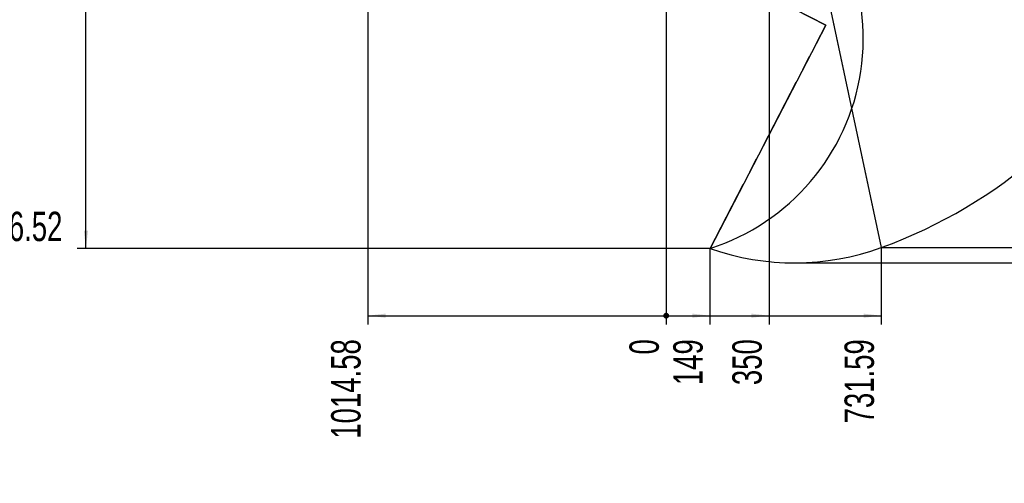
# Model space of a CAD drawing. Header units: millimetres. Extents: x 0 to 12486, y 0 to 8400.
# Tile 79 of 111: x 4237 to 7586, y 3186 to 4763. Entities that reach past the tile are written whole.
import ezdxf

# ---------------------------------------------------------------- set-up
doc = ezdxf.new("R2010")
doc.units = ezdxf.units.MM
doc.header["$LTSCALE"] = 653.4
doc.linetypes.add('CENTER', pattern=[0.6, 0.375, -0.075, 0.075, -0.075])
doc.layers.get('0').update_dxf_attribs({"linetype": 'CONTINUOUS'})
for name, color, linetype in [('03__ASM_ALL_CURVES', 7, 'CONTINUOUS'), ('14ALL_DIM', 7, 'CONTINUOUS'), ('DEFAULT_1', 7, 'CENTER'), ('DRW0004_DXF_DIMENSION', 7, 'CONTINUOUS')]:
    doc.layers.add(name, color=color, linetype=linetype)
doc.styles.get("Standard").update_dxf_attribs({"font": 'txt', "width": 0.7})
doc.dimstyles.new('DIMSTYLE_10', dxfattribs={"dimtxt": 100, "dimasz": 60, "dimexe": 1.5, "dimexo": 0, "dimgap": 1.25, "dimtad": 0, "dimtih": 1, "dimtoh": 1, "dimdsep": 46, "dimtxsty": 'Standard', "dimblk": '_FILLED', "dimblk1": '_FILLED', "dimblk2": '_FILLED', "dimcen": 0.09, "dimclrt": 5, "dimazin": 2, "dimtp": 0.1, "dimtm": 0.1, "dimtfac": 1, "dimtofl": 0, "dimtmove": 0, "dimatfit": 3, "dimldrblk": '_FILLED', "dimfxl": 0, "dimtolj": 1, "dimarcsym": 0})
doc.dimstyles.new('DIMSTYLE_11', dxfattribs={"dimtxt": 100, "dimasz": 60, "dimexe": 1.5, "dimexo": 0, "dimgap": 1.25, "dimtad": 0, "dimtih": 1, "dimtoh": 1, "dimdsep": 46, "dimtxsty": 'Standard', "dimblk": '_FILLED', "dimblk1": '_FILLED', "dimblk2": '_FILLED', "dimcen": 0.09, "dimclrt": 5, "dimazin": 2, "dimtp": 0.5, "dimtm": 0.5, "dimtfac": 1, "dimtofl": 0, "dimtmove": 0, "dimatfit": 3, "dimldrblk": '_FILLED', "dimfxl": 0, "dimtolj": 1, "dimarcsym": 0})
doc.dimstyles.new('DIMSTYLE_12', dxfattribs={"dimtxt": 100, "dimasz": 60, "dimexe": 1.5, "dimexo": 0, "dimgap": 1.25, "dimtad": 0, "dimtih": 1, "dimtoh": 1, "dimdsep": 46, "dimtxsty": 'Standard', "dimblk": '_FILLED', "dimblk1": '_FILLED', "dimblk2": '_FILLED', "dimcen": 0.09, "dimclrt": 5, "dimazin": 2, "dimtp": 0.8, "dimtm": 0.8, "dimtfac": 1, "dimtofl": 0, "dimtmove": 0, "dimatfit": 3, "dimldrblk": '_FILLED', "dimfxl": 0, "dimtolj": 1, "dimarcsym": 0})
doc.dimstyles.new('DIMSTYLE_9', dxfattribs={"dimtxt": 100, "dimasz": 60, "dimexe": 1.5, "dimexo": 0, "dimgap": 1.25, "dimtad": 0, "dimtih": 1, "dimtoh": 1, "dimdsep": 46, "dimtxsty": 'Standard', "dimblk": '_FILLED', "dimblk1": '_FILLED', "dimblk2": '_FILLED', "dimcen": 0.09, "dimclrt": 5, "dimazin": 2, "dimtp": 1.2, "dimtm": 1.2, "dimtfac": 1, "dimtofl": 0, "dimtmove": 0, "dimatfit": 3, "dimldrblk": '_FILLED', "dimfxl": 0, "dimtolj": 1, "dimarcsym": 0})

# ---------------------------------------------------------------- blocks, each defined once
blk = doc.blocks.new('*D17')
at = {"layer": 'DRW0004_DXF_DIMENSION', "color": 2, "linetype": 'Continuous'}
blk.add_line((5421.7, 4788.1), (5421.7, 3726.4), dxfattribs=at)
at = {"layer": 'DRW0004_DXF_DIMENSION', "color": 5, "linetype": 'Continuous', "insert": (5296.7, 3676.4), "char_height": 100, "width": 490, "attachment_point": 3, "rotation": 90, "line_spacing_factor": 0.9}
blk.add_mtext('1014.58', dxfattribs=at)
blk = doc.blocks.new('_FILLED')
at = {"color": 0, "linetype": 'ByBlock'}
blk.add_solid([(0, 0), (-1, 0.117), (-1, -0.117)], dxfattribs=at)
blk = doc.blocks.new('*D18')
at = {"layer": 'DRW0004_DXF_DIMENSION', "color": 2, "linetype": 'Continuous'}
blk.add_line((6436.3, 5011.5), (6436.3, 3726.4), dxfattribs=at)
at = {"layer": 'DRW0004_DXF_DIMENSION', "color": 5, "linetype": 'Continuous', "insert": (6311.3, 3676.4), "char_height": 100, "width": 70, "attachment_point": 3, "rotation": 90, "line_spacing_factor": 0.9}
blk.add_mtext('0', dxfattribs=at)
blk = doc.blocks.new('*D19')
at = {"layer": 'DRW0004_DXF_DIMENSION', "color": 2, "linetype": 'Continuous'}
blk.add_line((6585.3, 3985), (6585.3, 3726.4), dxfattribs=at)
at = {"layer": 'DRW0004_DXF_DIMENSION', "color": 5, "linetype": 'Continuous', "insert": (6460.3, 3676.4), "char_height": 100, "width": 210, "attachment_point": 3, "rotation": 90, "line_spacing_factor": 0.9}
blk.add_mtext('149', dxfattribs=at)
blk = doc.blocks.new('*D20')
at = {"layer": 'DRW0004_DXF_DIMENSION', "color": 2, "linetype": 'Continuous'}
blk.add_line((6786.3, 5314.1), (6786.3, 3726.4), dxfattribs=at)
at = {"layer": 'DRW0004_DXF_DIMENSION', "color": 5, "linetype": 'Continuous', "insert": (6661.3, 3676.4), "char_height": 100, "width": 210, "attachment_point": 3, "rotation": 90, "line_spacing_factor": 0.9}
blk.add_mtext('350', dxfattribs=at)
blk = doc.blocks.new('*D21')
at = {"layer": 'DRW0004_DXF_DIMENSION', "color": 2, "linetype": 'Continuous'}
blk.add_line((7167.9, 3987.9), (7167.9, 3726.4), dxfattribs=at)
at = {"layer": 'DRW0004_DXF_DIMENSION', "color": 5, "linetype": 'Continuous', "insert": (7042.9, 3676.4), "char_height": 100, "width": 420, "attachment_point": 3, "rotation": 90, "line_spacing_factor": 0.9}
blk.add_mtext('731.59', dxfattribs=at)
blk = doc.blocks.new('*D22')
at = {"layer": 'DRW0004_DXF_DIMENSION', "color": 2, "linetype": 'Continuous'}
for p, q in [((6872.6, 3935.8), (7970.9, 3935.8)), ((7970.9, 3935.8), (8684.4, 3580.9)), ((8684.4, 3580.9), (8725.5, 3580.9))]:
    blk.add_line(p, q, dxfattribs=at)
at = {"layer": 'DRW0004_DXF_DIMENSION', "color": 5, "linetype": 'Continuous', "insert": (8775.5, 3705.9), "char_height": 100, "width": 490, "attachment_point": 1, "line_spacing_factor": 0.9}
blk.add_mtext('1115.72', dxfattribs=at)
blk = doc.blocks.new('*D24')
at = {"layer": 'DRW0004_DXF_DIMENSION', "color": 2, "linetype": 'Continuous'}
blk.add_line((7167.9, 3987.9), (8725.5, 3987.9), dxfattribs=at)
at = {"layer": 'DRW0004_DXF_DIMENSION', "color": 5, "linetype": 'Continuous', "insert": (8775.5, 4112.9), "char_height": 100, "width": 490, "attachment_point": 1, "line_spacing_factor": 0.9}
blk.add_mtext('1063.65', dxfattribs=at)
blk = doc.blocks.new('*D35')
at = {"layer": 'DRW0004_DXF_DIMENSION', "color": 2, "linetype": 'Continuous'}
blk.add_line((6585.3, 3985), (4432.7, 3985), dxfattribs=at)
at = {"layer": 'DRW0004_DXF_DIMENSION', "color": 5, "linetype": 'Continuous', "insert": (4382.7, 4110), "char_height": 100, "width": 490, "attachment_point": 3, "line_spacing_factor": 0.9}
blk.add_mtext('1066.52', dxfattribs=at)

msp = doc.modelspace()

# ---------------------------------------------------------------- linework, layer by layer
at = {"color": 2, "linetype": 'Continuous'}
for centre, radius, start, end in [((6585.31, 5588.549), 1703.38, 290, 180), ((6356.655, 4699.324), 750, 287.750574, 55.049128), ((6872.607, 4799.207), 863.38, 250.563717, 290)]:
    msp.add_arc(centre, radius, start, end, dxfattribs=at)
at = {"layer": '03__ASM_ALL_CURVES', "color": 4, "linetype": 'Continuous'}
for p, q in [((6989.98, 4824.178), (7167.901, 3987.895)), ((6872.607, 4799.207), (6979.12, 4743.935)), ((6979.12, 4743.935), (6585.31, 3985.029))]:
    msp.add_line(p, q, dxfattribs=at)
for centre, radius, start, end in [((6585.31, 5588.549), 1703.38, 290, 180), ((6356.655, 4699.324), 750, 287.750574, 55.049128), ((6872.607, 4799.207), 863.38, 250.563717, 290)]:
    msp.add_arc(centre, radius, start, end, dxfattribs=at)
at = {"layer": '14ALL_DIM', "color": 2, "linetype": 'Continuous'}
for p, q in [((4462.743, 3985.029), (4462.743, 6389.001)), ((5421.733, 3756.431), (7167.901, 3756.431))]:
    msp.add_line(p, q, dxfattribs=at)
at = {"layer": '14ALL_DIM', "color": 2, "linetype": 'Continuous', "const_width": 10}
msp.add_lwpolyline([(6431.31, 3756.431, 1), (6441.31, 3756.431, 1)], format="xyb", close=True, dxfattribs=at)
msp.add_lwpolyline([(6431.31, 3756.431, 1), (6441.31, 3756.431, 1)], format="xyb", close=True, dxfattribs=at)
msp.add_lwpolyline([(6431.31, 3756.431, 1), (6441.31, 3756.431, 1)], format="xyb", close=True, dxfattribs=at)
msp.add_lwpolyline([(6431.31, 3756.431, 1), (6441.31, 3756.431, 1)], format="xyb", close=True, dxfattribs=at)
at = {"layer": '14ALL_DIM', "color": 2, "linetype": 'Continuous'}
for points in [[(4462.743, 3985.029), (4455.743, 4045.029), (4469.743, 4045.029)], [(5421.733, 3756.431), (5481.733, 3763.431), (5481.733, 3749.431)], [(6585.31, 3756.431), (6525.31, 3749.431), (6525.31, 3763.431)], [(6786.31, 3756.431), (6726.31, 3749.431), (6726.31, 3763.431)], [(7167.901, 3756.431), (7107.901, 3749.431), (7107.901, 3763.431)]]:
    msp.add_solid(points, dxfattribs=at)
at = {"layer": 'DEFAULT_1', "color": 7, "linetype": 'CENTER'}
for p, q in [((6989.98, 4824.178), (7167.901, 3987.895)), ((6979.12, 4743.935), (6872.607, 4799.207)), ((6585.31, 3985.029), (6979.12, 4743.935))]:
    msp.add_line(p, q, dxfattribs=at)

# ---------------------------------------------------------------- dimensions: what is measured, and where the dimension line sits
at = {"layer": 'DRW0004_DXF_DIMENSION', "color": 2, "linetype": 'Continuous'}
for feature_location, offset, dtype, origin, dimstyle, override, picture, middle in [((6786.31, 5314.056), (0, -1587.626), 1, (6436.31, 5314.056), 'DIMSTYLE_11', {"dimgap": 25.000088, "dimtad": 1, "dimtih": 0, "dimtoh": 0}, '*D20', (6711.31, 3571.431)), ((6585.31, 3985.029), (-2152.567, 0), 0, (6585.31, 5051.549), 'DIMSTYLE_9', {"dimgap": 24.999897, "dimtad": 1, "dimtih": 0, "dimtoh": 0}, '*D35', (4146.493, 4060.029)), ((6872.607, 3935.827), (1852.906, -354.901), 0, (6564.221, 5051.549), 'DIMSTYLE_9', {"dimgap": 24.99991, "dimtad": 1, "dimtih": 0, "dimtoh": 0}, '*D22', (9029.264, 3655.926)), ((7167.901, 3987.895), (1557.613, 0), 0, (7167.901, 5051.549), 'DIMSTYLE_9', {"dimgap": 24.999853, "dimtad": 1, "dimtih": 0, "dimtoh": 0}, '*D24', (9031.451, 4062.895)), ((5421.733, 4788.097), (0, -1061.667), 1, (6436.31, 5011.549), 'DIMSTYLE_9', {"dimgap": 25.000002, "dimtad": 1, "dimtih": 0, "dimtoh": 0}, '*D17', (5346.733, 3442.368)), ((6436.310307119, 5011.548825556), (0, -1285.118248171), 1, (6436.310307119, 5011.548825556), 'DIMSTYLE_10', {"dimgap": 25.000131, "dimtad": 1, "dimtih": 0, "dimtoh": 0}, '*D18', (6361.310161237, 3641.430585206)), ((7167.901, 3987.895), (0, -261.465), 1, (6436.31, 3987.895), 'DIMSTYLE_12', {"dimgap": 24.999843, "dimtad": 1, "dimtih": 0, "dimtoh": 0}, '*D21', (7092.901, 3466.43)), ((6585.31, 3985.029), (0, -258.599), 1, (6436.31, 3985.029), 'DIMSTYLE_11', {"dimgap": 25.000088, "dimtad": 1, "dimtih": 0, "dimtoh": 0}, '*D19', (6510.31, 3580.181))]:
    dim = msp.add_ordinate_dim(feature_location=feature_location, offset=offset, dtype=dtype, origin=origin, dimstyle=dimstyle, override=override, dxfattribs=at)
    dim.commit()
    dim.dimension.update_dxf_attribs({"geometry": picture, "text_midpoint": middle})

doc.saveas('drawing.dxf')
